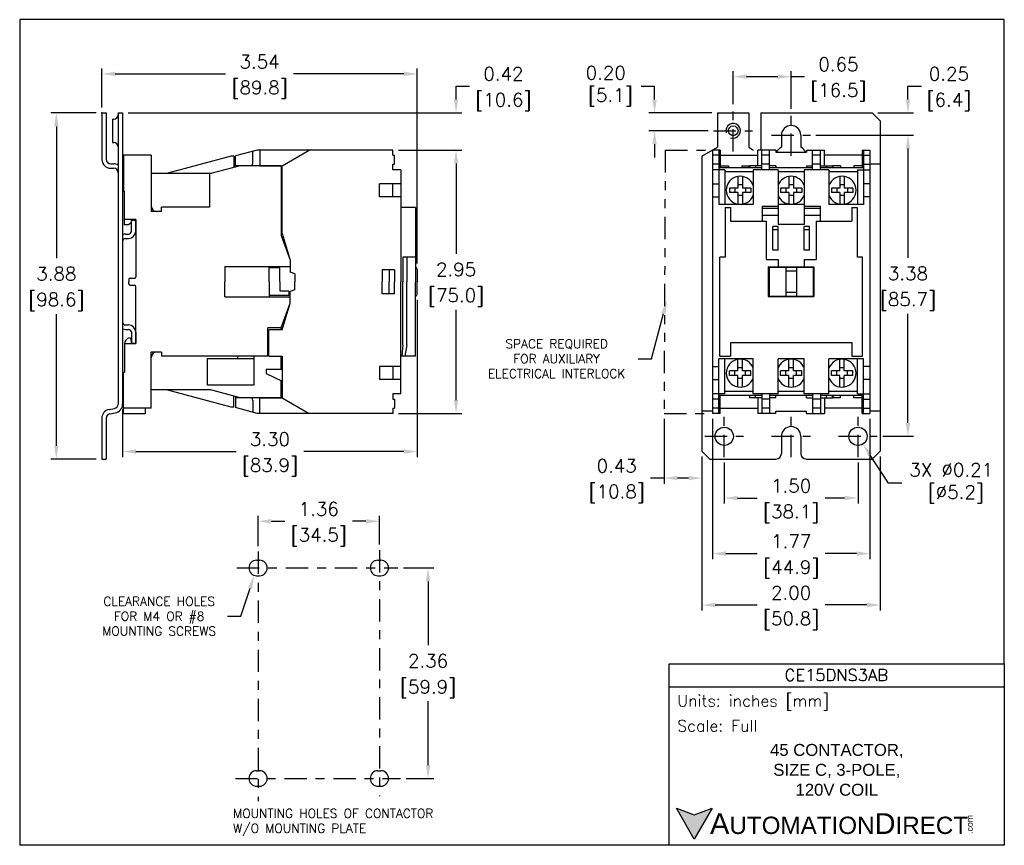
# Model space of a CAD drawing. Extents: x 864.2 to 875.3, y 111.6 to 120.9.
import ezdxf

# ---------------------------------------------------------------- set-up
doc = ezdxf.new("R2010")
doc.units = 0
doc.header["$LTSCALE"] = 4
doc.header["$MEASUREMENT"] = 0
doc.linetypes.add('CENTER', pattern=[2, 1.25, -0.25, 0.25, -0.25])
doc.linetypes.add('PHANTOM2', pattern=[1.25, 0.625, -0.125, 0.125, -0.125, 0.125, -0.125])
doc.layers.get('0').update_dxf_attribs({"linetype": 'CONTINUOUS'})
doc.layers.get('DEFPOINTS').update_dxf_attribs({"linetype": 'CONTINUOUS'})
for name, color, linetype in [('CENTER', 40, 'CENTER'), ('dim', 140, 'CONTINUOUS'), ('dim @ 1', 140, 'CONTINUOUS'), ('phantom', 6, 'PHANTOM2'), ('TEXT', 140, 'CONTINUOUS')]:
    doc.layers.add(name, color=color, linetype=linetype)
doc.styles.add('\\M+2ABAC\\M+2A6A11', font='txt')
doc.styles.add('ROMANS', font='romans.shx')
doc.styles.get("Standard").update_dxf_attribs({"font": 'romans.shx'})
doc.dimstyles.get("Standard").update_dxf_attribs({"dimtxt": 0.15, "dimasz": 0.15, "dimexe": 0.0625, "dimexo": 0.0625, "dimgap": 0.0625, "dimtad": 0, "dimtih": 1, "dimtoh": 1, "dimzin": 0, "dimdsep": 46, "dimtxsty": 'Standard', "dimcen": 0, "dimadec": 0, "dimazin": 0, "dimtfac": 1, "dimtofl": 0, "dimtmove": 0, "dimatfit": 3, "dimfxl": 0, "dimtolj": 1, "dimtzin": 0, "dimarcsym": 0})

# ---------------------------------------------------------------- blocks, each defined once
blk = doc.blocks.new('*D0')
at = {"layer": 'DEFPOINTS', "color": 0}
for p in [(873.09, 119.609), (873.84, 116.234), (874.184, 116.234)]:
    blk.add_point(p, dxfattribs=at)
at = {"layer": 'dim', "color": 0, "lineweight": -2}
for p, q in [((873.152, 119.609), (874.246, 119.609)), ((874.184, 119.459), (874.184, 118.236)), ((874.184, 116.384), (874.184, 117.607)), ((873.902, 116.234), (874.246, 116.234))]:
    blk.add_line(p, q, dxfattribs=at)
at = {"layer": 'dim', "color": 0}
for points in [[(874.159, 119.459), (874.209, 119.459), (874.184, 119.609)], [(874.159, 116.384), (874.209, 116.384), (874.184, 116.234)]]:
    blk.add_solid(points, dxfattribs=at)
at = {"layer": 'dim', "color": 0, "char_height": 0.15, "attachment_point": 5}
for s, insert in [('\\A1;3.38', (874.184, 118.059)), ('\\A1;[85.7]', (874.184, 117.745))]:
    blk.add_mtext(s, dxfattribs=dict(at, insert=insert))
blk = doc.blocks.new('*D1')
at = {"layer": 'DEFPOINTS', "color": 0}
for p in [(872.874, 120.266), (872.224, 119.895), (872.874, 119.845)]:
    blk.add_point(p, dxfattribs=at)
at = {"layer": 'dim', "color": 0, "lineweight": -2}
for p, q in [((872.224, 119.957), (872.224, 120.329)), ((872.374, 120.266), (872.724, 120.266)), ((872.874, 119.907), (872.874, 120.329)), ((872.874, 120.266), (873.024, 120.266))]:
    blk.add_line(p, q, dxfattribs=at)
at = {"layer": 'dim', "color": 0}
for points in [[(872.374, 120.291), (872.374, 120.241), (872.224, 120.266)], [(872.724, 120.291), (872.724, 120.241), (872.874, 120.266)]]:
    blk.add_solid(points, dxfattribs=at)
at = {"layer": 'dim', "color": 0, "char_height": 0.15, "attachment_point": 5}
for s, insert in [('\\A1;0.65', (873.404, 120.404)), ('\\A1;[16.5]', (873.404, 120.09))]:
    blk.add_mtext(s, dxfattribs=dict(at, insert=insert))
blk = doc.blocks.new('*D2')
at = {"layer": 'DEFPOINTS', "color": 0}
for p in [(873.784, 119.859), (874.184, 119.859), (873.09, 119.609)]:
    blk.add_point(p, dxfattribs=at)
at = {"layer": 'dim', "color": 0, "lineweight": -2}
for p, q in [((874.184, 120.009), (874.184, 120.159)), ((874.184, 120.159), (874.334, 120.159)), ((873.846, 119.859), (874.246, 119.859)), ((873.152, 119.609), (874.246, 119.609)), ((874.184, 119.459), (874.184, 119.309))]:
    blk.add_line(p, q, dxfattribs=at)
at = {"layer": 'dim', "color": 0}
for points in [[(874.159, 120.009), (874.209, 120.009), (874.184, 119.859)], [(874.159, 119.459), (874.209, 119.459), (874.184, 119.609)]]:
    blk.add_solid(points, dxfattribs=at)
at = {"layer": 'dim', "color": 0, "char_height": 0.15, "attachment_point": 5}
for s, insert in [('\\A1;0.25', (874.643, 120.297)), ('\\A1;[6.4]', (874.643, 119.982))]:
    blk.add_mtext(s, dxfattribs=dict(at, insert=insert))
blk = doc.blocks.new('*D3')
at = {"layer": 'DEFPOINTS', "color": 0}
for p in [(871.343, 119.859), (872.049, 119.859), (872.005, 119.659)]:
    blk.add_point(p, dxfattribs=at)
at = {"layer": 'dim', "color": 0, "lineweight": -2}
for p, q in [((871.193, 120.159), (871.343, 120.159)), ((871.343, 120.009), (871.343, 120.159)), ((871.986, 119.859), (871.28, 119.859)), ((871.942, 119.659), (871.28, 119.659)), ((871.343, 119.509), (871.343, 119.359))]:
    blk.add_line(p, q, dxfattribs=at)
at = {"layer": 'dim', "color": 0}
for points in [[(871.318, 120.009), (871.368, 120.009), (871.343, 119.859)], [(871.318, 119.509), (871.368, 119.509), (871.343, 119.659)]]:
    blk.add_solid(points, dxfattribs=at)
at = {"layer": 'dim', "color": 0, "insert": (870.795, 120.159), "char_height": 0.15, "attachment_point": 5}
blk.add_mtext('\\A1;0.20\\P [5.1]', dxfattribs=at)
blk = doc.blocks.new('*D4')
at = {"layer": 'DEFPOINTS', "color": 0}
for p in [(872.124, 116.002), (873.624, 116.002), (873.624, 115.542)]:
    blk.add_point(p, dxfattribs=at)
at = {"layer": 'dim', "color": 0, "lineweight": -2}
for p, q in [((872.124, 115.939), (872.124, 115.48)), ((873.624, 115.939), (873.624, 115.48)), ((872.274, 115.542), (872.493, 115.542)), ((873.474, 115.542), (873.254, 115.542))]:
    blk.add_line(p, q, dxfattribs=at)
at = {"layer": 'dim', "color": 0}
for points in [[(872.274, 115.567), (872.274, 115.517), (872.124, 115.542)], [(873.474, 115.567), (873.474, 115.517), (873.624, 115.542)]]:
    blk.add_solid(points, dxfattribs=at)
at = {"layer": 'dim', "color": 0, "char_height": 0.15, "attachment_point": 5}
for s, insert in [('\\A1;1.50', (872.874, 115.68)), ('\\A1;[38.1]', (872.874, 115.365))]:
    blk.add_mtext(s, dxfattribs=dict(at, insert=insert))
blk = doc.blocks.new('*D5')
at = {"layer": 'DEFPOINTS', "color": 0}
for p in [(871.992, 116.491), (873.758, 116.491), (873.758, 114.919)]:
    blk.add_point(p, dxfattribs=at)
at = {"layer": 'dim', "color": 0, "lineweight": -2}
for p, q in [((871.992, 116.429), (871.992, 114.857)), ((873.758, 116.429), (873.758, 114.857)), ((872.142, 114.919), (872.494, 114.919)), ((873.608, 114.919), (873.255, 114.919))]:
    blk.add_line(p, q, dxfattribs=at)
at = {"layer": 'dim', "color": 0}
for points in [[(872.142, 114.944), (872.142, 114.894), (871.992, 114.919)], [(873.608, 114.944), (873.608, 114.894), (873.758, 114.919)]]:
    blk.add_solid(points, dxfattribs=at)
at = {"layer": 'dim', "color": 0, "char_height": 0.15, "attachment_point": 5}
for s, insert in [('\\A1;1.77', (872.875, 115.057)), ('\\A1;[44.9]', (872.875, 114.742))]:
    blk.add_mtext(s, dxfattribs=dict(at, insert=insert))
blk = doc.blocks.new('*D6')
at = {"layer": 'DEFPOINTS', "color": 0}
for p in [(871.874, 116.069), (873.874, 116.069), (873.874, 114.343)]:
    blk.add_point(p, dxfattribs=at)
at = {"layer": 'dim', "color": 0, "lineweight": -2}
for p, q in [((871.874, 116.007), (871.874, 114.28)), ((873.874, 116.007), (873.874, 114.28)), ((872.024, 114.343), (872.493, 114.343)), ((873.724, 114.343), (873.254, 114.343))]:
    blk.add_line(p, q, dxfattribs=at)
at = {"layer": 'dim', "color": 0}
for points in [[(872.024, 114.368), (872.024, 114.318), (871.874, 114.343)], [(873.724, 114.368), (873.724, 114.318), (873.874, 114.343)]]:
    blk.add_solid(points, dxfattribs=at)
at = {"layer": 'dim', "color": 0, "char_height": 0.15, "attachment_point": 5}
for s, insert in [('\\A1;2.00', (872.874, 114.48)), ('\\A1;[50.8]', (872.874, 114.166))]:
    blk.add_mtext(s, dxfattribs=dict(at, insert=insert))
blk = doc.blocks.new('*D7')
at = {"layer": 'DEFPOINTS', "color": 0}
for p in [(871.449, 116.491), (871.874, 116.069), (871.449, 115.766)]:
    blk.add_point(p, dxfattribs=at)
at = {"layer": 'dim', "color": 0, "lineweight": -2}
for p, q in [((871.449, 116.429), (871.449, 115.703)), ((871.874, 116.007), (871.874, 115.703)), ((871.449, 115.766), (871.299, 115.766)), ((871.724, 115.766), (871.599, 115.766))]:
    blk.add_line(p, q, dxfattribs=at)
at = {"layer": 'dim', "color": 0}
for points in [[(871.599, 115.791), (871.599, 115.741), (871.449, 115.766)], [(871.724, 115.791), (871.724, 115.741), (871.874, 115.766)]]:
    blk.add_solid(points, dxfattribs=at)
at = {"layer": 'dim', "color": 0, "char_height": 0.15, "attachment_point": 5}
for s, insert in [('\\A1;0.43', (870.918, 115.903)), ('\\A1;[10.8]', (870.918, 115.589))]:
    blk.add_mtext(s, dxfattribs=dict(at, insert=insert))
blk = doc.blocks.new('*D8')
at = {"layer": 'DEFPOINTS', "color": 0}
for p in [(868.682, 120.297), (865.145, 119.859), (868.682, 118.109)]:
    blk.add_point(p, dxfattribs=at)
at = {"layer": 'dim', "color": 0, "lineweight": -2}
for p, q in [((865.145, 119.922), (865.145, 120.359)), ((868.682, 118.171), (868.682, 120.359)), ((865.295, 120.297), (866.533, 120.297)), ((868.532, 120.297), (867.294, 120.297))]:
    blk.add_line(p, q, dxfattribs=at)
at = {"layer": 'dim', "color": 0}
for points in [[(865.295, 120.322), (865.295, 120.272), (865.145, 120.297)], [(868.532, 120.322), (868.532, 120.272), (868.682, 120.297)]]:
    blk.add_solid(points, dxfattribs=at)
at = {"layer": 'dim', "color": 0, "char_height": 0.15, "attachment_point": 5}
for s, insert in [('\\A1;3.54', (866.914, 120.434)), ('\\A1;[89.8]', (866.914, 120.12))]:
    blk.add_mtext(s, dxfattribs=dict(at, insert=insert))
blk = doc.blocks.new('*D9')
at = {"layer": 'DEFPOINTS', "color": 0}
for p in [(868.408, 119.443), (868.408, 116.491), (869.117, 116.491)]:
    blk.add_point(p, dxfattribs=at)
at = {"layer": 'dim', "color": 0, "lineweight": -2}
for p, q in [((868.471, 119.443), (869.18, 119.443)), ((869.117, 119.293), (869.117, 118.281)), ((869.117, 116.641), (869.117, 117.653)), ((868.471, 116.491), (869.18, 116.491))]:
    blk.add_line(p, q, dxfattribs=at)
at = {"layer": 'dim', "color": 0}
for points in [[(869.092, 119.293), (869.142, 119.293), (869.117, 119.443)], [(869.092, 116.641), (869.142, 116.641), (869.117, 116.491)]]:
    blk.add_solid(points, dxfattribs=at)
at = {"layer": 'dim', "color": 0, "char_height": 0.15, "attachment_point": 5}
for s, insert in [('\\A1;2.95', (869.117, 118.105)), ('\\A1;[75.0]', (869.117, 117.79))]:
    blk.add_mtext(s, dxfattribs=dict(at, insert=insert))
blk = doc.blocks.new('*D10')
at = {"layer": 'DEFPOINTS', "color": 0}
for p in [(865.378, 119.859), (869.117, 119.859), (868.408, 119.443)]:
    blk.add_point(p, dxfattribs=at)
at = {"layer": 'dim', "color": 0, "lineweight": -2}
for p, q in [((869.117, 120.009), (869.117, 120.159)), ((869.117, 120.159), (869.267, 120.159)), ((865.441, 119.859), (869.18, 119.859)), ((868.471, 119.443), (869.18, 119.443)), ((869.117, 119.293), (869.117, 119.143))]:
    blk.add_line(p, q, dxfattribs=at)
at = {"layer": 'dim', "color": 0}
for points in [[(869.092, 120.009), (869.142, 120.009), (869.117, 119.859)], [(869.092, 119.293), (869.142, 119.293), (869.117, 119.443)]]:
    blk.add_solid(points, dxfattribs=at)
at = {"layer": 'dim', "color": 0, "char_height": 0.15, "attachment_point": 5}
for s, insert in [('\\A1;0.42', (869.648, 120.297)), ('\\A1;[10.6]', (869.648, 119.982))]:
    blk.add_mtext(s, dxfattribs=dict(at, insert=insert))
blk = doc.blocks.new('*D11')
at = {"layer": 'DEFPOINTS', "color": 0}
for p in [(865.145, 119.859), (864.635, 115.979), (865.145, 115.979)]:
    blk.add_point(p, dxfattribs=at)
at = {"layer": 'dim', "color": 0, "lineweight": -2}
for p, q in [((865.083, 119.859), (864.573, 119.859)), ((864.635, 119.709), (864.635, 118.233)), ((864.635, 116.129), (864.635, 117.605)), ((865.083, 115.979), (864.573, 115.979))]:
    blk.add_line(p, q, dxfattribs=at)
at = {"layer": 'dim', "color": 0}
for points in [[(864.61, 119.709), (864.66, 119.709), (864.635, 119.859)], [(864.61, 116.129), (864.66, 116.129), (864.635, 115.979)]]:
    blk.add_solid(points, dxfattribs=at)
at = {"layer": 'dim', "color": 0, "char_height": 0.15, "attachment_point": 5}
for s, insert in [('\\A1;3.88', (864.635, 118.057)), ('\\A1;[98.6]', (864.635, 117.742))]:
    blk.add_mtext(s, dxfattribs=dict(at, insert=insert))
blk = doc.blocks.new('*D12')
at = {"layer": 'DEFPOINTS', "color": 0}
for p in [(868.682, 117.826), (865.378, 116.595), (865.378, 116.063)]:
    blk.add_point(p, dxfattribs=at)
at = {"layer": 'dim', "color": 0, "lineweight": -2}
for p, q in [((868.682, 117.763), (868.682, 116.001)), ((865.378, 116.533), (865.378, 116.001)), ((865.528, 116.063), (866.65, 116.063)), ((868.532, 116.063), (867.411, 116.063))]:
    blk.add_line(p, q, dxfattribs=at)
at = {"layer": 'dim', "color": 0}
for points in [[(865.528, 116.088), (865.528, 116.038), (865.378, 116.063)], [(868.532, 116.088), (868.532, 116.038), (868.682, 116.063)]]:
    blk.add_solid(points, dxfattribs=at)
at = {"layer": 'dim', "color": 0, "char_height": 0.15, "attachment_point": 5}
for s, insert in [('\\A1;3.30', (867.03, 116.201)), ('\\A1;[83.9]', (867.03, 115.886))]:
    blk.add_mtext(s, dxfattribs=dict(at, insert=insert))
blk = doc.blocks.new('*D13')
at = {"layer": 'DEFPOINTS', "color": 0}
for p in [(868.464, 114.758), (868.493, 112.398), (868.803, 112.398)]:
    blk.add_point(p, dxfattribs=at)
at = {"layer": 'dim', "color": 0, "lineweight": -2}
for p, q in [((868.526, 114.758), (868.866, 114.758)), ((868.803, 114.608), (868.803, 113.893)), ((868.803, 112.548), (868.803, 113.264)), ((868.556, 112.398), (868.866, 112.398))]:
    blk.add_line(p, q, dxfattribs=at)
at = {"layer": 'dim', "color": 0}
for points in [[(868.778, 114.608), (868.828, 114.608), (868.803, 114.758)], [(868.778, 112.548), (868.828, 112.548), (868.803, 112.398)]]:
    blk.add_solid(points, dxfattribs=at)
at = {"layer": 'dim', "color": 0, "char_height": 0.15, "attachment_point": 5}
for s, insert in [('\\A1;2.36', (868.803, 113.716)), ('\\A1;[59.9]', (868.803, 113.401))]:
    blk.add_mtext(s, dxfattribs=dict(at, insert=insert))
blk = doc.blocks.new('*D14')
at = {"layer": 'DEFPOINTS', "color": 0}
for p in [(868.257, 115.281), (866.897, 114.942), (868.257, 114.959)]:
    blk.add_point(p, dxfattribs=at)
at = {"layer": 'dim', "color": 0, "lineweight": -2}
for p, q in [((866.897, 115.004), (866.897, 115.344)), ((867.047, 115.281), (867.196, 115.281)), ((868.107, 115.281), (867.957, 115.281)), ((868.257, 115.021), (868.257, 115.344))]:
    blk.add_line(p, q, dxfattribs=at)
at = {"layer": 'dim', "color": 0}
for points in [[(867.047, 115.306), (867.047, 115.256), (866.897, 115.281)], [(868.107, 115.306), (868.107, 115.256), (868.257, 115.281)]]:
    blk.add_solid(points, dxfattribs=at)
at = {"layer": 'dim', "color": 0, "char_height": 0.15, "attachment_point": 5}
for s, insert in [('\\A1;1.36', (867.577, 115.419)), ('\\A1;[34.5]', (867.577, 115.104))]:
    blk.add_mtext(s, dxfattribs=dict(at, insert=insert))
blk = doc.blocks.new('*D15')
at = {"layer": 'DEFPOINTS', "color": 0}
for p in [(871.497, 117.82), (871.481, 117.758)]:
    blk.add_point(p, dxfattribs=at)
at = {"layer": 'dim', "color": 0, "lineweight": -2}
for p, q in [((871.309, 117.104), (871.443, 117.612)), ((871.159, 117.104), (871.309, 117.104))]:
    blk.add_line(p, q, dxfattribs=at)
at = {"layer": 'dim', "color": 0}
blk.add_solid([(871.418, 117.619), (871.467, 117.606), (871.481, 117.758)], dxfattribs=at)
at = {"layer": 'dim', "color": 0, "insert": (870.245, 117.104), "char_height": 0.15, "attachment_point": 5}
blk.add_mtext('\\A1;{\\H0.66667x;SPACE REQUIRED\\PFOR AUXILIARY\\PELECTRICAL INTERLOCK}', dxfattribs=at)
blk = doc.blocks.new('*D16')
at = {"layer": 'DEFPOINTS', "color": 0}
for p in [(866.907, 114.841), (866.854, 114.676)]:
    blk.add_point(p, dxfattribs=at)
at = {"layer": 'dim', "color": 0, "lineweight": -2}
for p, q in [((866.705, 114.217), (866.807, 114.533)), ((866.555, 114.217), (866.705, 114.217))]:
    blk.add_line(p, q, dxfattribs=at)
at = {"layer": 'dim', "color": 0}
blk.add_solid([(866.784, 114.541), (866.831, 114.525), (866.854, 114.676)], dxfattribs=at)
at = {"layer": 'dim', "color": 0, "insert": (865.788, 114.217), "char_height": 0.15, "attachment_point": 5}
blk.add_mtext('\\A1;{\\H0.66667x;CLEARANCE HOLES\\PFOR M4 OR #8\\PMOUNTING SCREWS}', dxfattribs=at)
blk = doc.blocks.new('*D17')
at = {"layer": 'DEFPOINTS', "color": 0}
for p in [(873.568, 116.32), (873.679, 116.148)]:
    blk.add_point(p, dxfattribs=at)
at = {"layer": 'dim', "color": 0, "lineweight": -2}
for p, q in [((873.964, 115.709), (873.761, 116.022)), ((874.114, 115.709), (873.964, 115.709))]:
    blk.add_line(p, q, dxfattribs=at)
at = {"layer": 'dim', "color": 0}
blk.add_solid([(873.782, 116.036), (873.74, 116.009), (873.679, 116.148)], dxfattribs=at)
at = {"layer": 'dim', "color": 0, "insert": (874.669, 115.709), "char_height": 0.15, "attachment_point": 5}
blk.add_mtext('\\A1;3X ∅0.21\\P [∅5.2]', dxfattribs=at)

msp = doc.modelspace()

# ---------------------------------------------------------------- hatches: boundary and pattern name
at = {"layer": 'TEXT'}
msp.add_hatch(color=256, dxfattribs=at).paths.add_polyline_path([(871.988, 112.064), (871.788, 111.991), (871.588, 112.064), (871.788, 111.718)])

# ---------------------------------------------------------------- linework, layer by layer
for p, q in [((865.145, 119.859), (865.145, 119.339)), ((865.145, 119.859), (865.195, 119.859)), ((865.195, 119.859), (865.195, 119.339)), ((865.263, 119.789), (865.278, 119.789)), ((865.263, 119.789), (865.263, 119.529)), ((865.328, 119.859), (865.378, 119.859)), ((865.328, 119.859), (865.328, 116.595)), ((865.378, 119.859), (865.378, 116.595)), ((872.049, 119.859), (872.049, 119.474)), ((872.049, 119.859), (872.399, 119.859)), ((872.399, 119.859), (872.399, 119.474)), ((872.534, 119.859), (873.784, 119.859)), ((872.534, 119.859), (872.534, 119.443)), ((873.874, 119.769), (873.784, 119.859)), ((873.874, 119.769), (873.874, 116.069)), ((872.765, 119.609), (872.765, 119.477)), ((872.983, 119.609), (872.983, 119.477)), ((865.263, 119.529), (865.278, 119.529)), ((871.874, 119.373), (872.049, 119.474)), ((872.399, 119.474), (872.452, 119.443)), ((865.388, 119.385), (865.388, 118.981)), ((865.7, 119.385), (865.388, 119.385)), ((865.7, 119.385), (865.7, 118.755)), ((866.597, 119.374), (865.869, 119.179)), ((866.627, 119.374), (866.597, 119.374)), ((866.627, 119.374), (866.627, 119.249)), ((866.888, 119.443), (866.645, 119.378)), ((866.645, 119.254), (866.645, 119.378)), ((866.838, 119.298), (866.838, 119.43)), ((868.408, 119.443), (866.888, 119.443)), ((866.918, 119.443), (866.918, 119.268)), ((867.166, 119.268), (867.47, 119.443)), ((868.408, 119.384), (868.408, 119.443)), ((868.408, 119.384), (868.427, 119.384)), ((868.427, 119.284), (868.427, 119.384)), ((871.874, 119.373), (871.874, 116.069)), ((871.992, 119.443), (871.992, 116.491)), ((872.078, 119.443), (871.992, 119.443)), ((872.062, 119.384), (871.992, 119.384)), ((872.062, 119.443), (872.062, 118.832)), ((872.078, 119.443), (872.078, 119.242)), ((872.078, 119.385), (872.5, 119.385)), ((872.5, 119.267), (872.5, 119.443)), ((872.701, 119.443), (872.5, 119.443)), ((872.544, 119.222), (872.544, 119.443)), ((872.633, 119.384), (872.544, 119.384)), ((872.633, 119.222), (872.633, 119.443)), ((872.701, 119.443), (872.701, 119.418)), ((872.701, 119.418), (873.046, 119.418)), ((873.046, 119.443), (873.046, 119.418)), ((873.046, 119.443), (873.248, 119.443)), ((873.115, 119.222), (873.115, 119.443)), ((873.204, 119.384), (873.115, 119.384)), ((873.204, 119.222), (873.204, 119.443)), ((873.248, 119.267), (873.248, 119.443)), ((873.669, 119.385), (873.248, 119.385)), ((873.669, 119.443), (873.756, 119.443)), ((873.669, 119.443), (873.669, 119.242)), ((873.686, 119.443), (873.686, 118.832)), ((873.686, 119.384), (873.756, 119.384)), ((873.758, 119.443), (873.758, 116.491)), ((865.245, 119.289), (865.278, 119.289)), ((865.245, 119.239), (865.278, 119.239)), ((866.697, 119.268), (866.351, 119.175)), ((866.808, 119.268), (866.645, 119.268)), ((867.156, 119.268), (866.697, 119.268)), ((866.918, 119.268), (867.166, 119.268)), ((867.156, 119.268), (867.156, 118.485)), ((867.166, 118.507), (867.166, 119.268)), ((868.408, 119.222), (868.408, 119.284)), ((868.408, 119.284), (868.427, 119.284)), ((872.062, 119.284), (871.992, 119.284)), ((872.544, 119.242), (872.062, 119.242)), ((872.078, 119.268), (872.17, 119.268)), ((872.17, 119.268), (872.17, 119.242)), ((872.32, 119.268), (872.411, 119.268)), ((872.32, 119.268), (872.32, 119.242)), ((872.401, 119.242), (872.401, 119.268)), ((872.544, 119.267), (872.411, 119.267)), ((872.411, 119.267), (872.411, 119.242)), ((872.475, 119.267), (872.475, 119.242)), ((872.633, 119.284), (872.544, 119.284)), ((872.701, 119.267), (872.633, 119.267)), ((873.115, 119.242), (872.633, 119.242)), ((872.701, 119.267), (872.701, 119.242)), ((873.046, 119.267), (873.046, 119.242)), ((873.046, 119.267), (873.115, 119.267)), ((873.204, 119.284), (873.115, 119.284)), ((873.204, 119.267), (873.336, 119.267)), ((873.686, 119.242), (873.204, 119.242)), ((873.272, 119.267), (873.272, 119.242)), ((873.428, 119.268), (873.336, 119.268)), ((873.336, 119.267), (873.336, 119.242)), ((873.346, 119.242), (873.346, 119.268)), ((873.428, 119.268), (873.428, 119.242)), ((873.669, 119.268), (873.578, 119.268)), ((873.578, 119.268), (873.578, 119.242)), ((873.686, 119.284), (873.756, 119.284)), ((873.756, 119.289), (873.874, 119.289)), ((866.367, 119.179), (865.7, 119.179)), ((866.351, 119.175), (866.351, 118.802)), ((868.498, 119.222), (868.408, 119.222)), ((868.498, 119.222), (868.498, 117.967)), ((872.13, 119.222), (871.992, 119.222)), ((872.13, 119.222), (872.13, 118.832)), ((872.45, 119.198), (872.13, 119.198)), ((872.278, 119.147), (872.278, 119.017)), ((872.328, 119.147), (872.328, 119.017)), ((872.727, 119.222), (872.45, 119.222)), ((872.45, 119.222), (872.45, 118.832)), ((872.727, 119.222), (872.727, 118.61)), ((873.021, 119.198), (872.727, 119.198)), ((872.849, 119.147), (872.849, 119.017)), ((872.899, 119.147), (872.899, 119.017)), ((873.298, 119.222), (873.021, 119.222)), ((873.021, 119.222), (873.021, 118.61)), ((873.298, 119.222), (873.298, 118.832)), ((873.617, 119.198), (873.298, 119.198)), ((873.42, 119.147), (873.42, 119.017)), ((873.47, 119.147), (873.47, 119.017)), ((873.617, 119.222), (873.617, 118.832)), ((873.617, 119.222), (873.756, 119.222)), ((868.498, 119.063), (868.258, 119.063)), ((868.258, 118.917), (868.258, 119.063)), ((868.408, 118.917), (868.408, 119.063)), ((871.992, 119.063), (872.062, 119.063)), ((872.183, 119.017), (872.183, 118.967)), ((872.278, 119.017), (872.183, 119.017)), ((872.243, 119.017), (872.243, 118.967)), ((872.328, 119.052), (872.278, 119.052)), ((872.423, 119.017), (872.328, 119.017)), ((872.363, 119.017), (872.363, 118.967)), ((872.423, 119.017), (872.423, 118.967)), ((872.849, 119.017), (872.754, 119.017)), ((872.754, 119.017), (872.754, 118.967)), ((872.814, 119.017), (872.814, 118.967)), ((872.899, 119.052), (872.849, 119.052)), ((872.994, 119.017), (872.899, 119.017)), ((872.934, 119.017), (872.934, 118.967)), ((872.994, 119.017), (872.994, 118.967)), ((873.325, 119.017), (873.325, 118.967)), ((873.42, 119.017), (873.325, 119.017)), ((873.385, 119.017), (873.385, 118.967)), ((873.47, 119.052), (873.42, 119.052)), ((873.565, 119.017), (873.47, 119.017)), ((873.505, 119.017), (873.505, 118.967)), ((873.565, 119.017), (873.565, 118.967)), ((873.756, 119.063), (873.686, 119.063)), ((865.388, 118.981), (865.398, 118.981)), ((865.398, 118.604), (865.398, 118.981)), ((868.498, 118.917), (868.258, 118.917)), ((871.992, 118.917), (872.062, 118.917)), ((872.278, 118.967), (872.183, 118.967)), ((872.278, 118.967), (872.278, 118.837)), ((872.328, 118.932), (872.278, 118.932)), ((872.328, 118.967), (872.328, 118.837)), ((872.423, 118.967), (872.328, 118.967)), ((872.849, 118.967), (872.754, 118.967)), ((872.849, 118.967), (872.849, 118.837)), ((872.899, 118.932), (872.849, 118.932)), ((872.899, 118.967), (872.899, 118.837)), ((872.994, 118.967), (872.899, 118.967)), ((873.42, 118.967), (873.325, 118.967)), ((873.42, 118.967), (873.42, 118.837)), ((873.47, 118.932), (873.42, 118.932)), ((873.47, 118.967), (873.47, 118.837)), ((873.565, 118.967), (873.47, 118.967)), ((873.756, 118.917), (873.686, 118.917)), ((866.351, 118.802), (865.814, 118.802)), ((865.814, 118.755), (865.814, 118.802)), ((868.663, 118.801), (868.498, 118.801)), ((868.663, 118.801), (868.663, 117.967)), ((872.45, 118.832), (872.062, 118.832)), ((872.134, 118.801), (872.134, 118.242)), ((872.134, 118.801), (872.194, 118.801)), ((872.194, 118.801), (872.194, 118.647)), ((872.549, 118.813), (872.727, 118.813)), ((872.549, 118.813), (872.549, 118.647)), ((872.549, 118.793), (872.727, 118.793)), ((873.021, 118.832), (872.727, 118.832)), ((873.021, 118.813), (873.199, 118.813)), ((873.021, 118.793), (873.199, 118.793)), ((873.199, 118.813), (873.199, 118.647)), ((873.686, 118.832), (873.298, 118.832)), ((873.554, 118.801), (873.614, 118.801)), ((873.554, 118.801), (873.554, 118.647)), ((873.614, 118.801), (873.614, 118.242)), ((865.814, 118.755), (865.7, 118.755)), ((872.549, 118.713), (872.727, 118.713)), ((873.021, 118.713), (873.199, 118.713)), ((865.526, 118.664), (865.398, 118.664)), ((865.445, 118.604), (865.398, 118.604)), ((865.476, 118.63), (865.445, 118.604)), ((865.476, 118.657), (865.526, 118.657)), ((865.476, 118.534), (865.476, 118.657)), ((865.481, 118.657), (865.481, 118.664)), ((865.526, 118.664), (865.526, 118.022)), ((865.526, 118.534), (865.526, 118.657)), ((872.194, 118.647), (872.594, 118.647)), ((872.594, 118.647), (872.594, 118.215)), ((872.669, 118.321), (872.669, 118.587)), ((872.727, 118.587), (872.669, 118.587)), ((873.021, 118.61), (872.727, 118.61)), ((872.727, 118.321), (872.727, 118.587)), ((873.021, 118.321), (873.021, 118.587)), ((873.079, 118.587), (873.021, 118.587)), ((873.079, 118.321), (873.079, 118.587)), ((873.154, 118.647), (873.554, 118.647)), ((873.154, 118.647), (873.154, 118.215)), ((865.41, 118.502), (865.444, 118.502)), ((867.156, 118.485), (867.258, 118.207)), ((867.166, 118.507), (867.258, 118.207)), ((872.727, 118.549), (872.669, 118.549)), ((873.079, 118.549), (873.021, 118.549)), ((865.41, 118.452), (865.444, 118.452)), ((868.663, 118.242), (868.521, 118.242)), ((868.521, 118.242), (868.521, 117.967)), ((868.565, 118.242), (868.565, 117.967)), ((872.134, 118.242), (872.075, 118.242)), ((872.075, 117.133), (872.075, 118.242)), ((872.727, 118.321), (872.669, 118.321)), ((873.079, 118.321), (873.021, 118.321)), ((873.673, 118.242), (873.614, 118.242)), ((873.673, 117.133), (873.673, 118.242)), ((866.526, 118.137), (866.526, 117.967)), ((866.526, 118.137), (867.258, 118.137)), ((867.022, 117.967), (867.022, 118.137)), ((867.258, 118.207), (867.258, 118.137)), ((867.258, 118.207), (867.258, 118.075)), ((872.594, 118.215), (872.727, 118.215)), ((872.618, 118.135), (872.618, 117.8)), ((872.618, 118.135), (873.129, 118.135)), ((872.727, 118.215), (872.727, 118.135)), ((873.021, 118.215), (873.021, 118.135)), ((873.021, 118.215), (873.154, 118.215)), ((873.129, 118.135), (873.129, 117.8)), ((867.142, 118.122), (867.022, 118.122)), ((867.142, 117.967), (867.142, 118.122)), ((867.308, 118.057), (867.258, 118.075)), ((867.308, 118.057), (867.308, 117.967)), ((868.427, 118.102), (868.287, 118.102)), ((868.287, 118.102), (868.287, 117.967)), ((868.367, 118.102), (868.367, 117.967)), ((868.427, 118.102), (868.427, 117.967)), ((868.682, 118.109), (868.682, 117.967)), ((872.618, 118.129), (873.129, 118.129)), ((872.628, 118.129), (872.628, 117.806)), ((872.813, 118.129), (872.813, 117.806)), ((872.813, 118.089), (872.935, 118.089)), ((872.935, 118.129), (872.935, 117.806)), ((873.12, 118.129), (873.12, 117.806)), ((865.446, 117.992), (865.446, 117.967)), ((865.446, 117.942), (865.446, 117.967)), ((865.461, 118.007), (865.511, 118.007)), ((865.461, 117.927), (865.511, 117.927)), ((865.526, 117.27), (865.526, 117.912)), ((866.526, 117.797), (866.526, 117.967)), ((867.022, 117.967), (867.022, 117.797)), ((867.142, 117.967), (867.142, 117.862)), ((867.308, 117.877), (867.308, 117.967)), ((868.287, 117.832), (868.287, 117.967)), ((868.367, 117.832), (868.367, 117.967)), ((868.427, 117.832), (868.427, 117.967)), ((868.498, 116.712), (868.498, 117.967)), ((868.521, 117.26), (868.521, 117.967)), ((868.565, 117.26), (868.565, 117.967)), ((868.663, 117.133), (868.663, 117.967)), ((868.682, 117.826), (868.682, 117.967)), ((867.242, 117.812), (867.022, 117.812)), ((867.242, 117.862), (867.142, 117.862)), ((867.242, 117.862), (867.242, 117.812)), ((867.308, 117.877), (867.258, 117.859)), ((867.258, 117.727), (867.258, 117.859)), ((868.427, 117.832), (868.287, 117.832)), ((872.618, 117.806), (873.129, 117.806)), ((872.618, 117.8), (873.129, 117.8)), ((872.813, 117.849), (872.935, 117.849)), ((866.526, 117.797), (867.258, 117.797)), ((867.156, 117.45), (867.258, 117.727)), ((867.166, 117.427), (867.258, 117.727)), ((867.258, 117.727), (867.258, 117.797)), ((865.41, 117.482), (865.444, 117.482)), ((865.41, 117.432), (865.444, 117.432)), ((865.476, 117.4), (865.476, 117.277)), ((865.526, 117.4), (865.526, 117.277)), ((867.006, 117.132), (867.006, 117.45)), ((867.156, 117.45), (867.006, 117.45)), ((867.016, 117.132), (867.016, 117.427)), ((867.166, 117.427), (867.016, 117.427)), ((867.156, 117.427), (867.156, 117.45)), ((865.526, 117.27), (865.398, 117.27)), ((865.398, 117.27), (865.398, 116.953)), ((865.455, 117.339), (865.467, 117.339)), ((865.467, 117.339), (865.477, 117.27)), ((865.476, 117.277), (865.526, 117.277)), ((868.521, 117.26), (868.51, 117.133)), ((868.565, 117.26), (868.542, 117.133)), ((872.194, 117.287), (872.194, 117.133)), ((872.194, 117.287), (873.554, 117.287)), ((873.554, 117.287), (873.554, 117.133)), ((865.7, 116.55), (865.7, 117.179)), ((865.814, 117.179), (865.7, 117.179)), ((865.814, 117.179), (865.814, 117.132)), ((867.006, 117.132), (865.814, 117.132)), ((866.329, 116.806), (866.329, 117.106)), ((866.329, 117.106), (866.85, 117.106)), ((866.671, 117.106), (866.671, 117.132)), ((866.85, 117.132), (866.85, 116.806)), ((867.016, 117.132), (867.166, 117.132)), ((867.156, 116.982), (867.156, 117.132)), ((867.166, 117.132), (867.166, 116.667)), ((868.663, 117.133), (868.498, 117.133)), ((872.062, 116.491), (872.062, 117.102)), ((872.45, 117.102), (872.062, 117.102)), ((872.075, 117.133), (872.194, 117.133)), ((872.13, 116.712), (872.13, 117.102)), ((872.278, 116.967), (872.278, 117.097)), ((872.328, 116.967), (872.328, 117.097)), ((872.45, 116.712), (872.45, 117.102)), ((872.727, 116.712), (872.727, 117.102)), ((873.021, 117.102), (872.727, 117.102)), ((872.849, 116.967), (872.849, 117.097)), ((872.899, 116.967), (872.899, 117.097)), ((873.021, 116.712), (873.021, 117.102)), ((873.298, 116.712), (873.298, 117.102)), ((873.686, 117.102), (873.298, 117.102)), ((873.42, 116.967), (873.42, 117.097)), ((873.47, 116.967), (873.47, 117.097)), ((873.554, 117.133), (873.673, 117.133)), ((873.617, 116.712), (873.617, 117.102)), ((873.686, 116.491), (873.686, 117.102)), ((865.388, 116.953), (865.398, 116.953)), ((865.388, 116.487), (865.388, 116.953)), ((867.166, 116.982), (866.987, 116.982)), ((866.987, 116.982), (866.987, 116.937)), ((866.987, 116.937), (867.166, 116.853)), ((868.258, 117.017), (868.258, 116.871)), ((868.498, 117.017), (868.258, 117.017)), ((868.408, 117.017), (868.408, 116.871)), ((871.992, 117.017), (872.062, 117.017)), ((872.278, 116.967), (872.183, 116.967)), ((872.183, 116.917), (872.183, 116.967)), ((872.278, 116.917), (872.183, 116.917)), ((872.243, 116.917), (872.243, 116.967)), ((872.328, 117.002), (872.278, 117.002)), ((872.278, 116.787), (872.278, 116.917)), ((872.423, 116.967), (872.328, 116.967)), ((872.328, 116.787), (872.328, 116.917)), ((872.423, 116.917), (872.328, 116.917)), ((872.363, 116.917), (872.363, 116.967)), ((872.423, 116.917), (872.423, 116.967)), ((872.754, 116.917), (872.754, 116.967)), ((872.849, 116.967), (872.754, 116.967)), ((872.849, 116.917), (872.754, 116.917)), ((872.814, 116.917), (872.814, 116.967)), ((872.899, 117.002), (872.849, 117.002)), ((872.849, 116.787), (872.849, 116.917)), ((872.994, 116.967), (872.899, 116.967)), ((872.994, 116.917), (872.899, 116.917)), ((872.899, 116.787), (872.899, 116.917)), ((872.934, 116.917), (872.934, 116.967)), ((872.994, 116.917), (872.994, 116.967)), ((873.42, 116.967), (873.325, 116.967)), ((873.325, 116.917), (873.325, 116.967)), ((873.42, 116.917), (873.325, 116.917)), ((873.385, 116.917), (873.385, 116.967)), ((873.47, 117.002), (873.42, 117.002)), ((873.42, 116.787), (873.42, 116.917)), ((873.565, 116.967), (873.47, 116.967)), ((873.47, 116.787), (873.47, 116.917)), ((873.565, 116.917), (873.47, 116.917)), ((873.505, 116.917), (873.505, 116.967)), ((873.565, 116.917), (873.565, 116.967)), ((873.756, 117.017), (873.686, 117.017)), ((867.156, 116.667), (867.156, 116.858)), ((868.498, 116.871), (868.258, 116.871)), ((871.992, 116.871), (872.062, 116.871)), ((872.328, 116.882), (872.278, 116.882)), ((872.899, 116.882), (872.849, 116.882)), ((873.47, 116.882), (873.42, 116.882)), ((873.756, 116.871), (873.686, 116.871)), ((866.367, 116.755), (865.7, 116.755)), ((866.597, 116.56), (865.869, 116.755)), ((866.85, 116.806), (866.329, 116.806)), ((866.697, 116.667), (866.351, 116.759)), ((868.408, 116.712), (868.408, 116.65)), ((868.498, 116.712), (868.408, 116.712)), ((872.13, 116.712), (871.992, 116.712)), ((872.45, 116.737), (872.13, 116.737)), ((872.727, 116.712), (872.45, 116.712)), ((872.544, 116.712), (872.544, 116.491)), ((872.633, 116.712), (872.633, 116.491)), ((873.021, 116.737), (872.727, 116.737)), ((873.298, 116.712), (873.021, 116.712)), ((873.115, 116.712), (873.115, 116.491)), ((873.204, 116.712), (873.204, 116.491)), ((873.617, 116.737), (873.298, 116.737)), ((873.617, 116.712), (873.756, 116.712)), ((866.627, 116.56), (866.627, 116.686)), ((866.645, 116.681), (866.645, 116.556)), ((866.808, 116.667), (866.645, 116.667)), ((867.156, 116.667), (866.697, 116.667)), ((866.838, 116.637), (866.838, 116.505)), ((866.918, 116.491), (866.918, 116.667)), ((866.918, 116.667), (867.166, 116.667)), ((867.166, 116.667), (867.47, 116.491)), ((868.408, 116.65), (868.427, 116.65)), ((868.427, 116.65), (868.427, 116.55)), ((872.062, 116.65), (871.992, 116.65)), ((872.544, 116.692), (872.062, 116.692)), ((872.078, 116.491), (872.078, 116.692)), ((872.411, 116.667), (872.411, 116.692)), ((872.544, 116.667), (872.411, 116.667)), ((872.475, 116.667), (872.475, 116.692)), ((872.5, 116.667), (872.5, 116.491)), ((872.633, 116.65), (872.544, 116.65)), ((873.115, 116.692), (872.633, 116.692)), ((872.701, 116.667), (872.633, 116.667)), ((872.701, 116.667), (872.701, 116.692)), ((873.046, 116.667), (873.046, 116.692)), ((873.046, 116.667), (873.115, 116.667)), ((873.204, 116.65), (873.115, 116.65)), ((873.686, 116.692), (873.204, 116.692)), ((873.204, 116.667), (873.336, 116.667)), ((873.248, 116.667), (873.248, 116.491)), ((873.272, 116.667), (873.272, 116.692)), ((873.336, 116.667), (873.336, 116.692)), ((873.428, 116.667), (873.336, 116.667)), ((873.346, 116.692), (873.346, 116.667)), ((873.428, 116.667), (873.428, 116.692)), ((873.578, 116.667), (873.578, 116.692)), ((873.669, 116.667), (873.578, 116.667)), ((873.669, 116.491), (873.669, 116.692)), ((873.686, 116.65), (873.756, 116.65)), ((865.228, 116.536), (865.287, 116.546)), ((865.237, 116.486), (865.296, 116.497)), ((865.7, 116.55), (865.388, 116.55)), ((865.634, 116.487), (865.388, 116.487)), ((865.634, 116.487), (865.634, 116.55)), ((866.627, 116.56), (866.597, 116.56)), ((866.888, 116.491), (866.645, 116.556)), ((868.408, 116.491), (866.888, 116.491)), ((868.408, 116.55), (868.427, 116.55)), ((868.408, 116.55), (868.408, 116.491)), ((871.874, 116.519), (871.992, 116.519)), ((872.062, 116.55), (871.992, 116.55)), ((872.078, 116.491), (871.992, 116.491)), ((872.078, 116.55), (872.5, 116.55)), ((872.701, 116.491), (872.5, 116.491)), ((872.633, 116.55), (872.544, 116.55)), ((872.701, 116.516), (873.046, 116.516)), ((872.701, 116.491), (872.701, 116.516)), ((873.046, 116.491), (873.046, 116.516)), ((873.046, 116.491), (873.248, 116.491)), ((873.204, 116.55), (873.115, 116.55)), ((873.669, 116.55), (873.248, 116.55)), ((873.669, 116.491), (873.758, 116.491)), ((873.686, 116.55), (873.756, 116.55)), ((873.756, 116.519), (873.874, 116.519)), ((865.145, 116.437), (865.145, 115.979)), ((865.195, 116.437), (865.195, 115.979)), ((872.765, 116.234), (872.765, 116.041)), ((872.983, 116.234), (872.983, 116.041)), ((871.874, 116.069), (871.964, 115.979)), ((873.874, 116.069), (873.784, 115.979)), ((865.145, 115.979), (865.195, 115.979)), ((871.964, 115.979), (872.703, 115.979)), ((873.045, 115.979), (873.784, 115.979)), ((866.881, 114.845), (866.913, 114.845)), ((868.241, 114.845), (868.273, 114.845)), ((866.881, 114.671), (866.913, 114.671)), ((868.241, 114.671), (868.273, 114.671)), ((866.881, 112.485), (866.913, 112.485)), ((868.241, 112.485), (868.273, 112.485)), ((866.881, 112.311), (866.913, 112.311)), ((868.241, 112.311), (868.273, 112.311))]:
    msp.add_line(p, q)
for centre, radius in [((872.224, 119.659), 0.0546), ((872.124, 116.234), 0.102), ((873.624, 116.234), 0.102)]:
    msp.add_circle(centre, radius)
for centre, radius, start, end in [((865.278, 119.839), 0.05, 270, 0), ((872.224, 119.659), 0.082, 249.8731, 197.1378), ((872.874, 119.609), 0.109, 0, 180), ((865.278, 119.479), 0.05, 0, 90), ((872.874, 119.309), 0.2, 123.0247, 146.9753), ((872.874, 119.309), 0.2, 33.0247, 56.9753), ((865.245, 119.339), 0.1, 180, 270), ((865.245, 119.339), 0.05, 180, 270), ((865.278, 119.189), 0.1, 60, 90), ((865.278, 119.189), 0.05, 0, 90), ((866.808, 119.298), 0.03, 270.0009, 0.0009), ((872.303, 118.992), 0.157, 20.5599, 339.4401), ((872.874, 118.992), 0.157, 20.5599, 159.4401), ((873.445, 118.992), 0.157, 200.5599, 159.4401), ((872.874, 118.992), 0.157, 200.5599, 339.4401), ((865.76, 118.815), 0.06, 180, 270), ((865.41, 118.42), 0.082, 90, 112.9697), ((865.444, 118.534), 0.032, 270, 0), ((865.444, 118.534), 0.082, 270, 0), ((865.41, 118.42), 0.032, 90, 180), ((865.511, 118.022), 0.015, 270, 0), ((868.662, 118.109), 0.02, 0, 90), ((865.461, 117.992), 0.015, 90, 180), ((865.461, 117.942), 0.015, 180, 270), ((865.511, 117.912), 0.015, 0, 90), ((868.662, 117.826), 0.02, 270, 0), ((865.41, 117.514), 0.032, 180, 270), ((865.444, 117.4), 0.082, 0, 90), ((865.41, 117.514), 0.082, 247.0303, 270), ((865.444, 117.4), 0.032, 0, 90), ((865.472, 117.27), 0.0711, 104.1905, 180), ((865.76, 117.119), 0.06, 90, 180), ((872.303, 116.942), 0.157, 20.5599, 339.4401), ((872.874, 116.942), 0.157, 20.5599, 159.4401), ((873.445, 116.942), 0.157, 200.5599, 159.4401), ((872.874, 116.942), 0.157, 200.5599, 339.4401), ((865.278, 116.595), 0.05, 280, 0), ((865.278, 116.595), 0.1, 280, 0), ((866.808, 116.637), 0.03, 359.9991, 89.9991), ((865.245, 116.437), 0.1, 100, 180), ((865.245, 116.437), 0.05, 100, 180), ((872.874, 116.234), 0.109, 0, 180), ((872.703, 116.041), 0.062, 270, 0), ((873.045, 116.041), 0.062, 180, 270), ((866.881, 114.758), 0.087, 90, 270), ((866.913, 114.758), 0.087, 270, 90), ((868.241, 114.758), 0.087, 90, 270), ((868.273, 114.758), 0.087, 270, 90), ((866.881, 112.398), 0.087, 90, 270), ((866.913, 112.398), 0.087, 270, 90), ((868.241, 112.398), 0.087, 90, 270), ((868.273, 112.398), 0.087, 270, 90)]:
    msp.add_arc(centre, radius, start, end)
msp.add_point((865.145, 119.859))
at = {"layer": 'CENTER', "ltscale": 0.05}
for p, q in [((872.224, 119.427), (872.224, 119.895)), ((872.874, 119.377), (872.874, 119.845)), ((872.005, 119.659), (872.44, 119.659)), ((872.655, 119.609), (873.09, 119.609)), ((872.124, 116.002), (872.124, 116.47)), ((872.874, 116.002), (872.874, 116.47)), ((873.624, 116.002), (873.624, 116.47)), ((871.905, 116.234), (872.34, 116.234)), ((872.655, 116.234), (873.09, 116.234)), ((873.405, 116.234), (873.84, 116.234)), ((866.897, 114.942), (866.897, 112.143)), ((868.257, 114.959), (868.257, 112.198)), ((866.659, 114.758), (868.464, 114.758)), ((866.642, 112.398), (868.493, 112.398))]:
    msp.add_line(p, q, dxfattribs=at)
at = {"layer": 'DEFPOINTS'}
for p, q in [((875.264, 120.905), (864.224, 120.905)), ((864.224, 120.905), (864.224, 111.649)), ((875.264, 113.685), (875.264, 120.905)), ((871.508, 111.649), (864.224, 111.649))]:
    msp.add_line(p, q, dxfattribs=at)
at = {"layer": 'phantom', "ltscale": 0.1}
for p, q in [((871.462, 119.443), (871.449, 116.491)), ((871.462, 119.443), (871.992, 119.443)), ((871.449, 116.491), (871.992, 116.491))]:
    msp.add_line(p, q, dxfattribs=at)
at = {"layer": 'TEXT'}
msp.add_line((871.508, 113.427), (875.264, 113.427), dxfattribs=at)
for points in [[(871.508, 111.649), (871.508, 113.685), (875.264, 113.685), (875.264, 111.649)], [(871.988, 112.064), (871.788, 111.718), (871.588, 112.064), (871.788, 111.991)]]:
    msp.add_lwpolyline(points, close=True, dxfattribs=at)

# ---------------------------------------------------------------- texts
at = {"layer": 'dim', "insert": (866.617, 112.056), "char_height": 0.1, "attachment_point": 1, "style": 'ROMANS'}
msp.add_mtext_dynamic_manual_height_columns('MOUNTING HOLES OF CONTACTOR W/O MOUNTING PLATE', width=2.5534, gutter_width=1.75, heights=[0], dxfattribs=at)
at = {"layer": 'TEXT', "linetype": 'Continuous', "insert": (873.38, 113.558), "char_height": 0.1339, "width": 2.52078, "attachment_point": 5, "style": 'ROMANS'}
msp.add_mtext('CE15DNS3AB', dxfattribs=at)
at = {"layer": 'TEXT', "attachment_point": 4}
for s, insert, char_height, width, style in [(' Units: inches [mm]', (871.508, 113.247), 0.12947, 3.75661, 'ROMANS'), (' Scale: Full', (871.508, 112.988), 0.12947, 3.75661, 'ROMANS'), ('{\\fArial|b0|i0|c0|p34;     \\H1.2x;A\\H0.8333x;UTOMATION\\H1.2x;D\\H0.8333x;IRECT}', (871.588, 111.891), 0.19421, 3.28984, '\\M+2ABAC\\M+2A6A11')]:
    msp.add_mtext(s, dxfattribs=dict(at, insert=insert, char_height=char_height, width=width, style=style))
at = {"layer": 'TEXT', "linetype": 'Continuous', "insert": (873.386, 112.494), "char_height": 0.13392, "width": 3.00138, "attachment_point": 5}
msp.add_mtext('{\\fArial|b0|i0|c0|p34;45 CONTACTOR,\\PSIZE C, 3-POLE,\\P120V COIL}', dxfattribs=at)
at = {"layer": 'TEXT', "insert": (874.841, 111.777), "char_height": 0.06992, "width": 0.20718, "attachment_point": 1, "rotation": 90, "style": '\\M+2ABAC\\M+2A6A11'}
msp.add_mtext('{\\fArial|b0|i0|c0|p34;.com}', dxfattribs=at)

# ---------------------------------------------------------------- dimensions: what is measured, and where the dimension line sits
at = {"layer": 'dim @ 1'}
for base, p1, p2, picture, middle in [((868.682, 120.297), (865.145, 119.859), (868.682, 118.109), '*D8', (866.914, 120.297)), ((872.874, 120.266), (872.224, 119.895), (872.874, 119.845), '*D1', (873.404, 120.266)), ((865.378, 116.063), (868.682, 117.826), (865.378, 116.595), '*D12', (867.03, 116.063)), ((871.4486, 115.7655), (871.8737, 116.0691), (871.4486, 116.4911), '*D7', (870.9183, 115.7655)), ((873.758, 114.919), (871.992, 116.491), (873.758, 116.491), '*D5', (872.875, 114.919)), ((873.874, 114.343), (871.874, 116.069), (873.874, 116.069), '*D6', (872.874, 114.343)), ((873.624, 115.542), (872.124, 116.002), (873.624, 116.002), '*D4', (872.874, 115.542)), ((868.257, 115.281), (866.897, 114.942), (868.257, 114.959), '*D14', (867.577, 115.281))]:
    dim = msp.add_linear_dim(base=base, p1=p1, p2=p2, dimstyle='Standard', override={"dimscale": 1, "dimpost": '\\X', "dimtix": 0, "dimtofl": 0, "dimtmove": 0, "dimatfit": 3}, dxfattribs=at)
    dim.commit()
    dim.dimension.update_dxf_attribs({"geometry": picture, "text_midpoint": middle})
for base, p1, p2, picture, middle in [((869.117, 119.859), (868.408, 119.443), (865.378, 119.859), '*D10', (869.648, 120.159)), ((874.184, 119.859), (873.09, 119.609), (873.784, 119.859), '*D2', (874.643, 120.159)), ((864.635, 115.979), (865.145, 119.859), (865.145, 115.979), '*D11', (864.635, 117.919)), ((874.183789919, 116.234130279), (873.089857, 119.609130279), (873.839857, 116.234130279), '*D0', (874.183789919, 117.921630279)), ((869.117, 116.491), (868.408, 119.443), (868.408, 116.491), '*D9', (869.117, 117.967)), ((868.803, 112.398), (868.464, 114.758), (868.493, 112.398), '*D13', (868.803, 113.578))]:
    dim = msp.add_linear_dim(base=base, p1=p1, p2=p2, angle=90, dimstyle='Standard', override={"dimscale": 1, "dimpost": '\\X', "dimtix": 0, "dimtofl": 0, "dimtmove": 0, "dimatfit": 3}, dxfattribs=at)
    dim.commit()
    dim.dimension.update_dxf_attribs({"geometry": picture, "text_midpoint": middle})
dim = msp.add_linear_dim(base=(871.343, 119.859), p1=(872.005, 119.659), p2=(872.049, 119.859), angle=90, dimstyle='Standard', override={"dimscale": 1, "dimpost": '\\X', "dimtix": 0, "dimtofl": 0, "dimtmove": 1, "dimatfit": 3}, dxfattribs=at)
dim.commit()
dim.dimension.update_dxf_attribs({"geometry": '*D3', "text_midpoint": (871.08, 119.891), "dimtype": 128})
for p1, p2, text, picture, middle in [((871.497, 117.82), (871.481, 117.758), '{\\H0.66667x;SPACE REQUIRED\\PFOR AUXILIARY\\PELECTRICAL INTERLOCK}', '*D15', (870.245, 117.104)), ((873.568, 116.32), (873.679, 116.148), '3X <>', '*D17', (874.669, 115.709)), ((866.907, 114.841), (866.854, 114.676), '{\\H0.66667x;CLEARANCE HOLES\\PFOR M4 OR #8\\PMOUNTING SCREWS}', '*D16', (865.788, 114.217))]:
    dim = msp.add_diameter_dim_2p(p1=p1, p2=p2, text=text, dimstyle='Standard', override={"dimscale": 1, "dimpost": '\\X', "dimtix": 0, "dimtofl": 0, "dimtmove": 0, "dimatfit": 3}, dxfattribs=at)
    dim.commit()
    dim.dimension.update_dxf_attribs({"geometry": picture, "text_midpoint": middle, "dimtype": 131})

doc.saveas('drawing.dxf')
